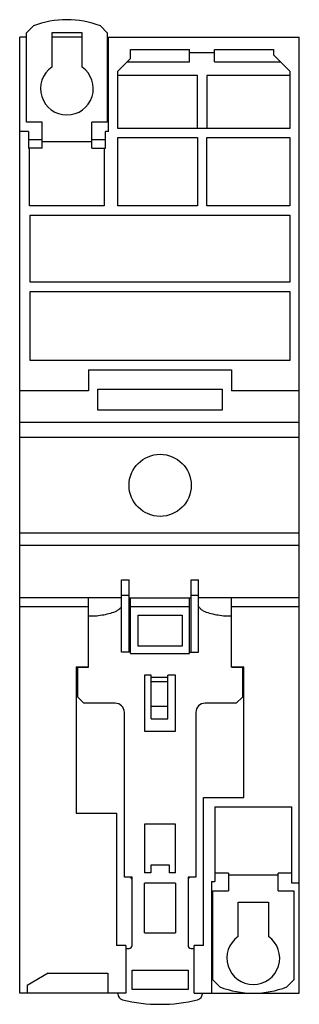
# Model space of a CAD drawing. Header units: millimetres. Extents: x 43 to 88, y 12 to 171.
import ezdxf

# ---------------------------------------------------------------- set-up
doc = ezdxf.new("R2010")
doc.units = ezdxf.units.MM
doc.header["$LTSCALE"] = 11.97453
doc.layers.get('0').update_dxf_attribs({"linetype": 'CONTINUOUS'})

msp = doc.modelspace()

# ---------------------------------------------------------------- linework, layer by layer
at = {"color": 7, "linetype": 'CONTINUOUS'}
for p, q in [((44.44, 168.65), (45.56, 169.77)), ((56.33, 169.77), (57.44, 168.65)), ((44.44, 154.27), (44.44, 168.65)), ((48.49, 168.67), (48.49, 163.14)), ((53.39, 168.67), (48.49, 168.67)), ((53.39, 163.14), (53.39, 168.67)), ((57.44, 168.65), (57.44, 154.27)), ((43.34, 13.97), (43.34, 167.97)), ((44.44, 167.97), (43.34, 167.97)), ((53.39, 167.97), (48.49, 167.97)), ((57.44, 167.97), (88.34, 167.97)), ((57.64, 152.77), (57.64, 167.97)), ((88.34, 13.97), (88.34, 167.97)), ((61.19, 164.52), (61.19, 165.97)), ((61.19, 165.97), (70.69, 165.97)), ((70.69, 163.97), (70.69, 165.97)), ((70.69, 165.47), (74.69, 165.47)), ((74.69, 163.97), (74.69, 165.97)), ((74.69, 165.97), (84.19, 165.97)), ((84.19, 165.97), (84.19, 165.12)), ((86.84, 162.47), (84.19, 165.12)), ((61.19, 164.52), (59.14, 162.47)), ((60.64, 163.97), (70.69, 163.97)), ((74.69, 163.97), (85.34, 163.97)), ((59.14, 153.27), (59.14, 162.47)), ((86.84, 162.47), (86.84, 153.27)), ((71.94, 161.77), (59.14, 161.77)), ((71.94, 153.27), (71.94, 161.77)), ((73.44, 161.77), (73.44, 153.27)), ((86.84, 161.77), (73.44, 161.77)), ((46.94, 154.27), (44.44, 154.27)), ((46.94, 150.07), (46.94, 154.27)), ((54.94, 150.07), (54.94, 154.27)), ((57.44, 154.27), (54.94, 154.27)), ((44.74, 152.77), (43.34, 152.77)), ((44.74, 152.77), (44.74, 150.07)), ((57.14, 150.07), (57.14, 152.77)), ((57.64, 152.77), (57.14, 152.77)), ((86.84, 153.27), (59.14, 153.27)), ((44.74, 151.48), (46.94, 151.48)), ((46.94, 151.17), (54.94, 151.17)), ((54.94, 151.48), (57.14, 151.48)), ((59.14, 140.77), (59.14, 151.77)), ((59.14, 151.77), (71.94, 151.77)), ((71.94, 151.77), (71.94, 140.77)), ((73.44, 140.77), (73.44, 151.77)), ((73.44, 151.77), (86.84, 151.77)), ((86.84, 151.77), (86.84, 140.77)), ((46.94, 150.07), (44.74, 150.07)), ((44.94, 140.77), (44.94, 150.07)), ((54.94, 150.07), (57.14, 150.07)), ((56.94, 150.07), (56.94, 140.77)), ((56.94, 140.77), (44.94, 140.77)), ((71.94, 140.77), (59.14, 140.77)), ((86.84, 140.77), (73.44, 140.77)), ((45.04, 128.47), (45.04, 139.27)), ((45.04, 139.27), (86.84, 139.27)), ((86.84, 139.27), (86.84, 128.47)), ((86.84, 128.47), (45.04, 128.47)), ((45.04, 115.87), (45.04, 126.97)), ((45.04, 126.97), (86.84, 126.97)), ((86.84, 126.97), (86.84, 115.87)), ((86.84, 115.87), (45.04, 115.87)), ((54.44, 114.37), (54.44, 110.97)), ((54.44, 114.37), (77.44, 114.37)), ((77.44, 114.37), (77.44, 110.97)), ((55.94, 107.89), (55.94, 111.27)), ((55.94, 111.27), (75.94, 111.27)), ((75.94, 111.27), (75.94, 107.89)), ((54.44, 110.97), (43.34, 110.97)), ((88.34, 110.97), (77.44, 110.97)), ((75.94, 107.89), (55.94, 107.89)), ((88.34, 105.9), (43.34, 105.9)), ((88.34, 103.47), (43.34, 103.47)), ((88.34, 88.07), (43.34, 88.07)), ((88.34, 86.05), (43.34, 86.05)), ((59.74, 80.57), (60.94, 80.57)), ((59.74, 68.87), (59.74, 80.57)), ((60.94, 68.87), (60.94, 80.57)), ((70.94, 80.57), (72.14, 80.57)), ((70.94, 68.87), (70.94, 80.57)), ((72.14, 68.87), (72.14, 80.57)), ((59.74, 78.07), (60.94, 78.07)), ((70.94, 78.07), (72.14, 78.07)), ((59.74, 77.67), (43.34, 77.67)), ((54.44, 76.17), (43.34, 76.17)), ((54.44, 66.47), (54.44, 77.67)), ((60.94, 77.67), (70.94, 77.67)), ((70.69, 77.61), (61.19, 77.61)), ((61.19, 68.67), (61.19, 77.61)), ((70.69, 76.17), (61.19, 76.17)), ((70.69, 68.67), (70.69, 77.67)), ((88.34, 77.67), (72.14, 77.67)), ((77.44, 66.47), (77.44, 77.67)), ((88.34, 76.17), (77.44, 76.17)), ((54.44, 74.77), (55.74, 74.77)), ((62.39, 74.87), (69.49, 74.87)), ((62.39, 69.87), (62.39, 74.87)), ((69.49, 74.87), (69.49, 69.87)), ((76.14, 74.77), (77.44, 74.77)), ((69.49, 69.87), (62.39, 69.87)), ((60.94, 68.87), (59.74, 68.87)), ((61.19, 68.67), (70.69, 68.67)), ((70.69, 68.87), (72.14, 68.87)), ((52.44, 66.55), (54.44, 66.55)), ((52.44, 66.55), (52.44, 42.97)), ((52.69, 66.47), (54.44, 66.47)), ((52.69, 61.67), (52.69, 66.47)), ((64.49, 65.17), (63.44, 65.17)), ((63.44, 65.17), (63.44, 56.17)), ((64.49, 58.17), (64.49, 65.17)), ((68.44, 65.17), (67.19, 65.17)), ((67.19, 58.17), (67.19, 65.17)), ((68.44, 56.17), (68.44, 65.17)), ((77.44, 66.55), (79.44, 66.55)), ((77.44, 66.47), (79.19, 66.47)), ((79.19, 66.47), (79.19, 61.67)), ((79.44, 45.47), (79.44, 66.55)), ((64.49, 64.87), (67.19, 64.87)), ((64.49, 64.17), (67.19, 64.17)), ((53.69, 60.67), (52.69, 61.67)), ((58.69, 60.67), (53.69, 60.67)), ((78.19, 60.67), (73.19, 60.67)), ((79.19, 61.67), (78.19, 60.67)), ((60.19, 32.67), (60.19, 59.17)), ((64.49, 60.17), (67.19, 60.17)), ((71.69, 59.17), (71.69, 32.67)), ((64.49, 58.17), (67.19, 58.17)), ((63.44, 56.17), (68.44, 56.17)), ((72.94, 45.47), (79.44, 45.47)), ((72.94, 21.67), (72.94, 45.47)), ((52.44, 42.97), (58.94, 42.97)), ((58.94, 42.97), (58.94, 21.67)), ((74.74, 43.97), (87.14, 43.97)), ((74.74, 43.97), (74.74, 31.97)), ((87.14, 31.67), (87.14, 43.97)), ((68.44, 41.17), (63.44, 41.17)), ((63.44, 41.17), (63.44, 33.37)), ((68.44, 33.37), (68.44, 41.17)), ((64.44, 33.37), (63.44, 33.37)), ((67.44, 34.57), (64.44, 34.57)), ((64.44, 34.57), (64.44, 33.37)), ((67.44, 33.37), (67.44, 34.57)), ((68.44, 33.37), (67.44, 33.37)), ((61.44, 32.67), (60.19, 32.67)), ((61.44, 21.67), (61.44, 32.67)), ((71.69, 32.67), (70.44, 32.67)), ((70.44, 32.67), (70.44, 21.67)), ((74.24, 31.97), (74.74, 31.97)), ((74.24, 31.97), (74.24, 13.97)), ((76.94, 33.27), (74.74, 33.27)), ((76.94, 33.27), (76.94, 30.47)), ((84.94, 32.97), (76.94, 32.97)), ((87.14, 33.27), (84.94, 33.27)), ((84.94, 30.47), (84.94, 33.27)), ((68.44, 31.67), (63.44, 31.67)), ((63.44, 23.67), (63.44, 31.67)), ((68.44, 31.67), (68.44, 23.67)), ((74.44, 30.47), (76.94, 30.47)), ((74.44, 16.09), (74.44, 30.47)), ((84.94, 30.47), (87.44, 30.47)), ((88.34, 31.67), (87.14, 31.67)), ((87.44, 30.47), (87.44, 16.09)), ((78.49, 28.62), (83.39, 28.62)), ((78.49, 23.09), (78.49, 28.62)), ((83.39, 28.62), (83.39, 23.09)), ((63.44, 23.67), (68.44, 23.67)), ((60.44, 21.67), (58.94, 21.67)), ((60.44, 21.67), (60.44, 13.97)), ((60.44, 21.17), (60.94, 21.17)), ((70.94, 21.17), (71.44, 21.17)), ((72.94, 21.67), (71.44, 21.67)), ((71.44, 13.97), (71.44, 21.67)), ((61.44, 17.67), (70.44, 17.67)), ((61.44, 14.57), (61.44, 17.67)), ((70.44, 17.67), (70.44, 14.57)), ((47.92, 17.17), (44.54, 15.22)), ((47.92, 17.17), (57.54, 17.17)), ((57.54, 17.17), (57.54, 13.97)), ((75.56, 14.97), (74.44, 16.09)), ((87.44, 16.09), (86.33, 14.97)), ((44.54, 15.22), (44.54, 13.97)), ((70.44, 14.57), (61.44, 14.57)), ((60.44, 13.97), (43.34, 13.97)), ((59.14, 13.88), (59.14, 13.97)), ((71.44, 13.97), (88.34, 13.97)), ((72.74, 13.97), (72.74, 13.88))]:
    msp.add_line(p, q, dxfattribs=at)
msp.add_circle((65.94, 95.77), 5, dxfattribs=at)
for centre, radius, start, end in [((50.94, 155.77), 15, 68.9749, 111.0251), ((50.94, 159.67), 4.25, 125.2027, 54.7973), ((58.69, 59.17), 1.5, 0, 90), ((73.19, 59.17), 1.5, 90, 180), ((60.94, 32.17), 0.5, 0, 90), ((70.94, 32.17), 0.5, 90, 180), ((80.94, 19.62), 4.25, 125.2027, 54.7973), ((60.94, 21.67), 0.5, 270, 360), ((70.94, 21.67), 0.5, 180, 270), ((80.94, 28.97), 15, 248.9749, 291.0251), ((60.14, 13.88), 1, 180, 256.0151), ((65.94, 37.17), 25, 256.0151, 283.9849), ((71.74, 13.88), 1, 283.9849, 360)]:
    msp.add_arc(centre, radius, start, end, dxfattribs=at)
msp.add_open_spline([(59.44, 75.89), (59.56, 75.99), (59.67, 76.11), (59.74, 76.27)], degree=3, dxfattribs=at)
for points, knots in [([(72.14, 76.27), (72.23, 76.11), (72.46, 75.84), (73.03, 75.46), (73.89, 75.16), (74.99, 74.92), (75.76, 74.81), (76.14, 74.77)], [0, 0, 0, 0, 0.117858, 0.245215, 0.499931, 0.754647, 1, 1, 1, 1]), ([(55.74, 74.77), (56.13, 74.81), (56.9, 74.92), (58, 75.16), (58.85, 75.46), (59.3, 75.76), (59.44, 75.88), (59.44, 75.89)], [0, 0, 0, 0, 0.276441, 0.563432, 0.850423, 0.993918, 1, 1, 1, 1])]:
    msp.add_open_spline(points, degree=3, knots=knots, dxfattribs=at)

doc.saveas('drawing.dxf')
